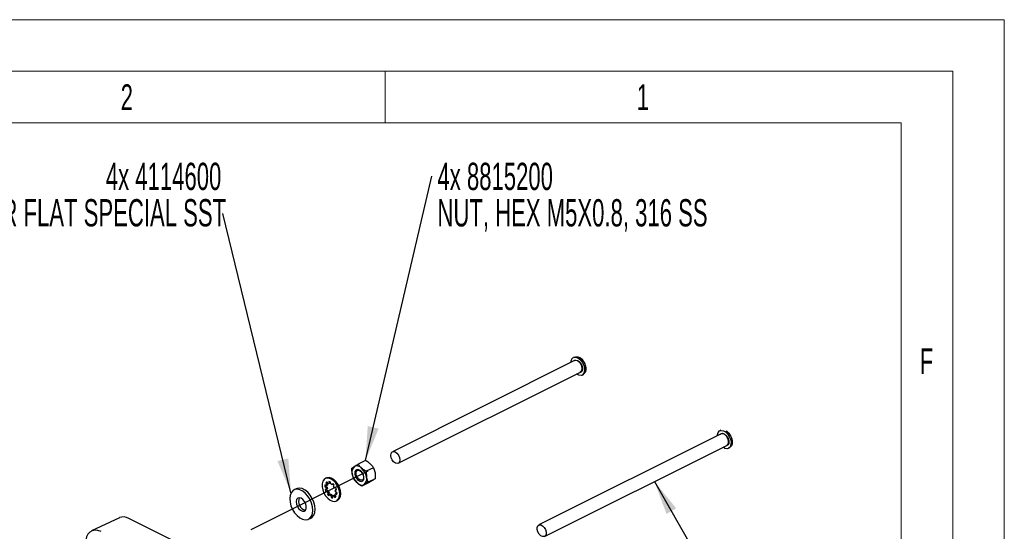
# Model space of a CAD drawing. Header units: millimetres. Extents: x 0 to 1680, y 0 to 1188.
# Tile 40 of 40: x 1298 to 1680, y 990 to 1188. Entities that reach past the tile are written whole.
import ezdxf

# ---------------------------------------------------------------- set-up
doc = ezdxf.new("R2010")
doc.units = ezdxf.units.MM
doc.header["$LTSCALE"] = 4
doc.linetypes.add('CENTERX2', pattern=[20.32, 12.7, -2.54, 2.54, -2.54])
doc.layers.add('FORMAT', color=7, linetype='Continuous')
doc.styles.add('SLDTEXTSTYLE0', font='TXT', dxfattribs={"width": 0.605})
doc.styles.add('SLDTEXTSTYLE1', font='TXT', dxfattribs={"width": 0.638186})
doc.dimstyles.new('SLDDIMSTYLE0', dxfattribs={"dimtxt": 0.18, "dimasz": 13.208, "dimexe": 0, "dimexo": 0.0625, "dimgap": 0, "dimtad": 0, "dimtih": 1, "dimtoh": 1, "dimdec": 0, "dimrnd": 1e-09, "dimzin": 0, "dimdsep": 46, "dimtxsty": 'Standard', "dimsah": 1, "dimcen": 0.09, "dimadec": 0, "dimazin": 0, "dimtfac": 13.208, "dimtdec": 0, "dimtofl": 0, "dimtmove": 0, "dimatfit": 3, "dimfxl": 0, "dimfrac": 2, "dimtolj": 1, "dimtzin": 0, "dimarcsym": 0})

# ---------------------------------------------------------------- blocks, each defined once
blk = doc.blocks.new('SW_NOTE_27')
at = {"layer": 'FORMAT', "color": 0, "attachment_point": 1, "style": 'SLDTEXTSTYLE0'}
for s, insert, char_height in [('4x 8815200', (2.15, 5.15), 10.583), ('NUT, HEX M5X0.8, 316 SS', (2.15, -8.96), 10.5833)]:
    blk.add_mtext(s, dxfattribs=dict(at, insert=insert, char_height=char_height))
blk = doc.blocks.new('SW_NOTE_28')
at = {"layer": 'FORMAT', "color": 0, "attachment_point": 3, "style": 'SLDTEXTSTYLE0'}
for s, insert, char_height in [('4x 4114600', (-0.54, 19.69), 10.583), ('WASHER FLAT SPECIAL SST', (1.31, 5.58), 10.5833)]:
    blk.add_mtext(s, dxfattribs=dict(at, insert=insert, char_height=char_height))

msp = doc.modelspace()

# ---------------------------------------------------------------- linework, layer by layer
at = {"color": 7, "linetype": 'Continuous', "lineweight": 18}
for p, q in [((1680, 1188), (0, 1188)), ((1680, 0), (1680, 1188)), ((1660, 1168), (20, 1168)), ((1440, 1168), (1440, 1148)), ((1660, 1168), (1660, 20)), ((1440, 1148), (1240, 1148)), ((1640, 1148), (1440, 1148)), ((1640, 241), (1640, 1148))]:
    msp.add_line(p, q, dxfattribs=at)
at = {"color": 7, "linetype": 'Continuous', "lineweight": 25}
for p, q in [((1513.37, 1057.22), (1512.98, 1057.03)), ((1513.49, 1055.83), (1442.85, 1020.51)), ((1445.09, 1016.04), (1515.73, 1051.36)), ((1516.38, 1050.23), (1516.77, 1050.43)), ((1570.25, 1027.45), (1499.61, 992.13)), ((1570.13, 1028.85), (1569.74, 1028.65)), ((1501.85, 987.66), (1572.49, 1022.98)), ((1573.14, 1021.85), (1573.53, 1022.05)), ((1432.41, 1017.1), (1429.59, 1015.69)), ((1427.18, 1014.2), (1428.13, 1014.82)), ((1427.89, 1009.94), (1427.28, 1011.94)), ((1435.52, 1014.34), (1432.71, 1012.93)), ((1432.71, 1012.93), (1432.8, 1010.68)), ((1435.52, 1014.34), (1436.13, 1012.34)), ((1417.25, 1007.31), (1416.7, 1007.67)), ((1417.27, 1010.33), (1416.84, 1010.12)), ((1417.5, 1008.68), (1417.07, 1008.46)), ((1417.07, 1008.46), (1417.48, 1007.79)), ((1417.68, 1007.53), (1417.25, 1007.31)), ((1417.91, 1008.01), (1417.48, 1007.79)), ((1417.9, 1008.13), (1417.49, 1008.8)), ((1417.54, 1008.72), (1417.5, 1008.68)), ((1417.5, 1008.68), (1417.91, 1008.01)), ((1418.26, 1008.93), (1418.36, 1008.21)), ((1418.8, 1008.43), (1418.36, 1008.21)), ((1418.74, 1008.82), (1418.8, 1008.43)), ((1418.96, 1008.05), (1418.86, 1008.78)), ((1419.73, 1008.21), (1419.5, 1007.71)), ((1419.93, 1007.92), (1419.5, 1007.71)), ((1419.96, 1007.99), (1419.93, 1007.92)), ((1420.05, 1007.11), (1420.28, 1007.61)), ((1433.82, 1008.59), (1431, 1007.18)), ((1433.41, 1008.67), (1431.95, 1007.8)), ((1436.23, 1010.08), (1433.41, 1008.67)), ((1436.23, 1010.08), (1435.28, 1009.46)), ((1405.58, 1006.19), (1404.7, 1005.75)), ((1417.05, 1007.19), (1416.62, 1006.97)), ((1416.62, 1006.97), (1417.17, 1006.61)), ((1417.28, 1005.92), (1416.79, 1005.83)), ((1417.05, 1007.19), (1417.61, 1006.83)), ((1417.52, 1005.24), (1417.08, 1005.03)), ((1417.08, 1005.03), (1417.57, 1005.11)), ((1417.61, 1006.83), (1417.17, 1006.61)), ((1417.71, 1006.13), (1417.28, 1005.92)), ((1417.52, 1005.24), (1418, 1005.33)), ((1418, 1005.33), (1417.57, 1005.11)), ((1417.96, 1004.47), (1417.73, 1003.97)), ((1418.16, 1004.19), (1417.73, 1003.97)), ((1418.39, 1004.68), (1417.96, 1004.47)), ((1418.39, 1004.68), (1418.16, 1004.19)), ((1418.28, 1003.38), (1418.51, 1003.88)), ((1418.95, 1004.09), (1418.51, 1003.88)), ((1419.48, 1003.74), (1419.05, 1003.53)), ((1419.48, 1003.74), (1419.58, 1003.02)), ((1420.08, 1003.58), (1419.65, 1003.37)), ((1420.55, 1003.67), (1420.11, 1003.45)), ((1420.93, 1006.55), (1420.44, 1006.47)), ((1420.94, 1003.12), (1420.53, 1003.79)), ((1420.55, 1003.67), (1420.9, 1003.08)), ((1421.17, 1005.88), (1420.73, 1005.67)), ((1420.73, 1005.67), (1421.22, 1005.75)), ((1421.19, 1004.48), (1420.76, 1004.27)), ((1420.76, 1004.27), (1421.31, 1003.91)), ((1421.39, 1004.61), (1420.84, 1004.97)), ((1421.17, 1005.88), (1421.18, 1005.89)), ((1421.19, 1004.48), (1421.38, 1004.36)), ((1419.05, 1003.53), (1419.15, 1002.81)), ((1419.58, 1003.02), (1419.15, 1002.81)), ((1419.75, 1002.65), (1419.65, 1003.37)), ((1420.11, 1003.45), (1420.52, 1002.78)), ((1421.17, 1001.46), (1421.6, 1001.68)), ((1337.14, 994.96), (1326.24, 989.81)), ((1439.5, 945.31), (1340.71, 994.7)), ((1410.38, 994.39), (1411.26, 994.83))]:
    msp.add_line(p, q, dxfattribs=at)
at = {"color": 7, "linetype": 'CENTERX2'}
msp.add_line((1433.37, 1013), (1138.82, 865.73), dxfattribs=at)
at = {"color": 7, "linetype": 'Continuous', "lineweight": 25, "flags": 128}
for points in [[(1512.75, 1056.88), (1513.42, 1057.17), (1514.21, 1057.11), (1515.05, 1056.71), (1515.86, 1056.01), (1516.55, 1055.07), (1517.05, 1054), (1517.33, 1052.89), (1517.35, 1051.85), (1517.1, 1050.99), (1516.62, 1050.38), (1515.95, 1050.09), (1515.16, 1050.15), (1514.32, 1050.55), (1514.23, 1050.61)], [(1513.3, 1057.08), (1513.95, 1057.36), (1514.73, 1057.3), (1515.56, 1056.91), (1516.35, 1056.22), (1517.03, 1055.3), (1517.53, 1054.25), (1517.8, 1053.16), (1517.81, 1052.14), (1517.57, 1051.29), (1517.1, 1050.7), (1516.56, 1050.44)], [(1513.17, 1055.67), (1513.36, 1055.85), (1513.91, 1056.06), (1514.56, 1055.94), (1515.23, 1055.5), (1515.83, 1054.82), (1516.27, 1053.97), (1516.5, 1053.08), (1516.48, 1052.26), (1516.22, 1051.63), (1515.75, 1051.26), (1515.41, 1051.2)], [(1515.73, 1051.36), (1515.89, 1051.46), (1516.26, 1051.98), (1516.38, 1052.75), (1516.23, 1053.65), (1515.84, 1054.54), (1515.26, 1055.29), (1514.58, 1055.78), (1513.9, 1055.93), (1513.49, 1055.83)], [(1568.75, 1026.71), (1568.81, 1027.22), (1569.1, 1028.04), (1569.62, 1028.59), (1570.32, 1028.8), (1571.13, 1028.68), (1571.97, 1028.21), (1572.76, 1027.46), (1573.42, 1026.49), (1573.88, 1025.4), (1574.11, 1024.29), (1574.07, 1023.28), (1573.78, 1022.47), (1573.26, 1021.92), (1572.56, 1021.7), (1571.75, 1021.83), (1570.99, 1022.23)], [(1569.93, 1027.29), (1570.22, 1027.55), (1570.8, 1027.68), (1571.47, 1027.49), (1572.13, 1027), (1572.7, 1026.27), (1573.1, 1025.4), (1573.27, 1024.51), (1573.2, 1023.72), (1572.89, 1023.14), (1572.38, 1022.85), (1572.17, 1022.82)], [(1572.49, 1022.98), (1572.83, 1023.28), (1573.1, 1023.92), (1573.1, 1024.77), (1572.84, 1025.68), (1572.36, 1026.52), (1571.72, 1027.16), (1571.03, 1027.51), (1570.39, 1027.51), (1570.25, 1027.45)], [(1572.16, 1028.63), (1572.48, 1028.42), (1573.25, 1027.68), (1573.9, 1026.72), (1574.35, 1025.65), (1574.57, 1024.57), (1574.54, 1023.58), (1574.25, 1022.77), (1573.74, 1022.24), (1573.16, 1022.03)], [(1442.7, 1020.41), (1443.26, 1020.61), (1443.94, 1020.46), (1444.62, 1019.97), (1445.2, 1019.22), (1445.59, 1018.33), (1445.74, 1017.43), (1445.62, 1016.66), (1445.25, 1016.14), (1444.68, 1015.94), (1444.01, 1016.09), (1443.33, 1016.58), (1442.75, 1017.33), (1442.35, 1018.22), (1442.21, 1019.12), (1442.33, 1019.89), (1442.7, 1020.41)], [(1430.58, 1013.11), (1429.89, 1013.54), (1429.23, 1013.64), (1428.69, 1013.38), (1428.36, 1012.81), (1428.28, 1012), (1428.47, 1011.1), (1428.91, 1010.22), (1429.51, 1009.51), (1430.2, 1009.08), (1430.86, 1008.98), (1431.4, 1009.24), (1431.73, 1009.81), (1431.8, 1010.62), (1431.61, 1011.52), (1431.18, 1012.4), (1430.58, 1013.11)], [(1430.69, 1012.92), (1431.2, 1012.32), (1431.56, 1011.59), (1431.72, 1010.83), (1431.66, 1010.15), (1431.38, 1009.67), (1430.93, 1009.45), (1430.37, 1009.53), (1429.79, 1009.9), (1429.29, 1010.49), (1428.92, 1011.23), (1428.76, 1011.99), (1428.83, 1012.67), (1429.1, 1013.15), (1429.56, 1013.37), (1430.11, 1013.29), (1430.69, 1012.92)], [(1419.65, 1001.35), (1420.53, 1001.28), (1421.3, 1001.54), (1421.9, 1002.11), (1422.29, 1002.96), (1422.43, 1004.02), (1422.31, 1005.21), (1421.96, 1006.44), (1421.38, 1007.62), (1420.63, 1008.67), (1419.75, 1009.51), (1418.82, 1010.07), (1417.91, 1010.31), (1417.08, 1010.22), (1416.38, 1009.8), (1415.89, 1009.08), (1415.62, 1008.12), (1415.61, 1006.98), (1415.85, 1005.76), (1416.32, 1004.54), (1416.99, 1003.41), (1417.81, 1002.46), (1418.72, 1001.76), (1419.65, 1001.35)], [(1421.6, 1001.68), (1421.73, 1001.75), (1422.33, 1002.33), (1422.72, 1003.17), (1422.86, 1004.23), (1422.74, 1005.42), (1422.39, 1006.65), (1421.81, 1007.84), (1421.06, 1008.89), (1420.18, 1009.72), (1419.26, 1010.28), (1418.34, 1010.52), (1417.51, 1010.43), (1417.27, 1010.33)], [(1410.07, 994.26), (1410.88, 994.72), (1411.5, 995.49), (1411.9, 996.53), (1412.03, 997.78), (1411.91, 999.16), (1411.54, 1000.59), (1410.93, 1001.99), (1410.12, 1003.28), (1409.17, 1004.38), (1408.12, 1005.23), (1407.04, 1005.78), (1405.98, 1006), (1405.02, 1005.88), (1404.21, 1005.41), (1403.58, 1004.64), (1403.19, 1003.6), (1403.05, 1002.35), (1403.18, 1000.98), (1403.55, 999.55), (1404.16, 998.14), (1404.96, 996.86), (1405.92, 995.75), (1406.97, 994.9), (1408.05, 994.35), (1409.1, 994.13), (1410.07, 994.26)], [(1411.26, 994.83), (1411.76, 995.16), (1412.38, 995.93), (1412.78, 996.97), (1412.91, 998.22), (1412.79, 999.6), (1412.42, 1001.03), (1411.81, 1002.43), (1411, 1003.72), (1410.05, 1004.82), (1409, 1005.67), (1407.92, 1006.22), (1406.86, 1006.44), (1405.9, 1006.32), (1405.58, 1006.19)], [(1408.65, 997.52), (1409.16, 997.89), (1409.46, 998.55), (1409.49, 999.41), (1409.27, 1000.37), (1408.81, 1001.28), (1408.18, 1002.03), (1407.46, 1002.51), (1406.76, 1002.67), (1406.16, 1002.47), (1405.75, 1001.95), (1405.58, 1001.17), (1405.68, 1000.24), (1406.03, 999.3), (1406.58, 998.45), (1407.26, 997.82), (1407.99, 997.5), (1408.65, 997.52)], [(1419.58, 1003.02), (1419.66, 1002.99), (1419.7, 1002.98)], [(1500.38, 987.95), (1499.74, 988.59), (1499.26, 989.44), (1498.99, 990.35), (1499, 991.19), (1499.26, 991.84), (1499.75, 992.19), (1500.39, 992.19), (1501.08, 991.84), (1501.72, 991.2), (1502.2, 990.36), (1502.46, 989.45), (1502.46, 988.6), (1502.19, 987.96), (1501.71, 987.6), (1501.07, 987.6), (1500.38, 987.95)], [(1329.94, 989.54), (1328.73, 989.99), (1327.57, 990.12), (1326.52, 989.92), (1325.6, 989.4), (1324.87, 988.59), (1324.35, 987.51), (1324.06, 986.21), (1324.01, 984.75), (1324.22, 983.18), (1324.66, 981.58), (1325.32, 980)]]:
    msp.add_lwpolyline(points, dxfattribs=at)
at = {"color": 7, "linetype": 'Continuous', "lineweight": 25}
for centre, radius, start, end in [((1512.85, 1052.71), 5, 30.7972, 59.2198), ((1514.4, 1055.14), 2.41, 133.5255, 181.2407), ((1512.85, 1052.71), 5, 353.9103, 30.7972), ((1569.6, 1024.33), 5, 53.2108, 59.2198), ((1569.6, 1024.33), 5, 353.9103, 53.2108), ((1429.09, 1012.64), 2.38, 40.5877, 113.5669), ((1429.93, 1012.72), 2.76, 130.5966, 196.3876), ((1433.39, 1012.99), 6.2, 189.7307, 227.3523), ((1426.7, 1009.63), 6.2, 9.7307, 47.3523), ((1419.65, 1007), 3.03, 167.1362, 180.5641), ((1420.45, 1007.2), 3.39, 175.9824, 180.2291), ((1418.1, 1007.62), 1.33, 117.2558, 140.5568), ((1418.66, 1006.94), 1.46, 144.1838, 165.1029), ((1419.1, 1007.15), 1.46, 144.1838, 165.1029), ((1418.31, 1007.16), 1.06, 86.9496, 112.9088), ((1418.04, 1006.9), 2.04, 66.4187, 83.899), ((1417.88, 1005.82), 2.48, 49.5015, 64.1804), ((1416.69, 1004.82), 4.55, 37.8234, 48.0532), ((1431, 1009.98), 2.38, 220.5877, 293.5669), ((1430.15, 1009.9), 2.76, 310.5966, 16.3876), ((1421.91, 1007.26), 5.32, 195.562, 204.7817), ((1420.53, 1006.74), 3.36, 182.2634, 194.2707), ((1422.39, 1007.49), 5.36, 197.0986, 204.7566), ((1421.29, 1006.93), 4.14, 206.0417, 216.4692), ((1420.96, 1006.96), 3.36, 182.2634, 194.2707), ((1421.32, 1006.76), 4.55, 217.8234, 228.0532), ((1421.73, 1007.15), 4.14, 206.0417, 216.4692), ((1421.89, 1007.1), 4.73, 217.9304, 223.97), ((1420.13, 1005.76), 2.48, 229.5015, 244.1804), ((1420.56, 1005.98), 2.48, 229.5015, 244.1804), ((1416.72, 1004.65), 4.14, 26.0417, 36.4692), ((1420.13, 1004.64), 1.06, 266.9496, 292.9088), ((1419.35, 1004.64), 1.46, 324.1838, 345.1029), ((1417.48, 1004.84), 3.36, 2.2634, 14.2707), ((1416.1, 1004.33), 5.32, 15.562, 24.7817), ((1418.36, 1004.58), 3.03, 347.1362, 0.5641), ((1409.84, 1001.21), 3.38, 154.4841, 258.646), ((1419.97, 1004.68), 2.04, 246.4187, 263.899), ((1419.7, 1004.43), 1.06, 266.9496, 292.9088), ((1419.91, 1003.96), 1.33, 297.2558, 320.5568), ((1338.66, 991.19), 4.07, 59.6917, 111.9787)]:
    msp.add_arc(centre, radius, start, end, dxfattribs=at)
for points, knots in [([(1428.13, 1014.82), (1428.16, 1014.84), (1428.57, 1015.09), (1429.1, 1015.4), (1429.59, 1015.69)], [0, 0, 0, 0, 0.070185, 1, 1, 1, 1]), ([(1430.9, 1014.19), (1430.76, 1014.31), (1430.24, 1014.79), (1429.87, 1015.31), (1429.59, 1015.69)], [0, 0, 0, 0, 0.268634, 1, 1, 1, 1]), ([(1434.22, 1015.85), (1434.07, 1015.97), (1433.53, 1016.43), (1432.88, 1016.82), (1432.41, 1017.1)], [0, 0, 0, 0, 0.268634, 1, 1, 1, 1]), ([(1435.52, 1014.34), (1435.43, 1014.48), (1435.07, 1015), (1434.58, 1015.49), (1434.22, 1015.85)], [0, 0, 0, 0, 0.257551, 1, 1, 1, 1]), ([(1427.28, 1011.94), (1427.27, 1011.99), (1427.16, 1012.72), (1427.17, 1013.48), (1427.18, 1014.2)], [0, 0, 0, 0, 0.070185, 1, 1, 1, 1]), ([(1432.71, 1012.93), (1432.54, 1013.03), (1431.88, 1013.41), (1431.32, 1013.85), (1430.9, 1014.19)], [0, 0, 0, 0, 0.257551, 1, 1, 1, 1]), ([(1436.13, 1012.34), (1436.14, 1012.29), (1436.25, 1011.57), (1436.24, 1010.8), (1436.23, 1010.08)], [0, 0, 0, 0, 0.070185, 1, 1, 1, 1]), ([(1429.19, 1008.43), (1429.05, 1008.56), (1428.54, 1009.04), (1428.16, 1009.56), (1427.89, 1009.94)], [0, 0, 0, 0, 0.268634, 1, 1, 1, 1]), ([(1431, 1007.18), (1430.83, 1007.28), (1430.18, 1007.65), (1429.61, 1008.1), (1429.19, 1008.43)], [0, 0, 0, 0, 0.257551, 1, 1, 1, 1]), ([(1431.95, 1007.8), (1431.92, 1007.78), (1431.52, 1007.53), (1431.25, 1007.35), (1431, 1007.18)], [0, 0, 0, 0, 0.070185, 1, 1, 1, 1]), ([(1432.8, 1010.68), (1432.81, 1010.63), (1432.94, 1009.91), (1433.18, 1009.27), (1433.41, 1008.67)], [0, 0, 0, 0, 0.070185, 1, 1, 1, 1]), ([(1435.28, 1009.46), (1435.25, 1009.44), (1434.84, 1009.19), (1434.31, 1008.88), (1433.82, 1008.59)], [0, 0, 0, 0, 0.070185, 1, 1, 1, 1])]:
    msp.add_open_spline(points, degree=3, knots=knots, dxfattribs=at)

# ---------------------------------------------------------------- block references
at = {"layer": 'FORMAT'}
for name, p in [('SW_NOTE_28', (1377.1, 1112.86)), ('SW_NOTE_27', (1458.17, 1127.39))]:
    msp.add_blockref(name, p, dxfattribs=at)

# ---------------------------------------------------------------- texts
at = {"color": 7, "linetype": 'Continuous', "lineweight": 0, "char_height": 10, "attachment_point": 2, "style": 'SLDTEXTSTYLE1'}
for s, insert in [('2', (1339.93, 1162.94)), ('1', (1539.93, 1162.94)), ('F', (1649.86, 1060.61))]:
    msp.add_mtext(s, dxfattribs=dict(at, insert=insert))

# ---------------------------------------------------------------- leaders
at = {"layer": 'FORMAT'}
for points in [[(1432.41, 1017.1), (1458.17, 1127.39)], [(1403.55, 1004.59), (1377.1, 1112.86)]]:
    msp.add_leader(points, dimstyle='SLDDIMSTYLE0', dxfattribs=at)
at = {"layer": 'FORMAT', "color": 7}
msp.add_leader([(1544.41, 1008.95), (1559.83, 982)], dimstyle='SLDDIMSTYLE0', dxfattribs=at)

doc.saveas('drawing.dxf')
